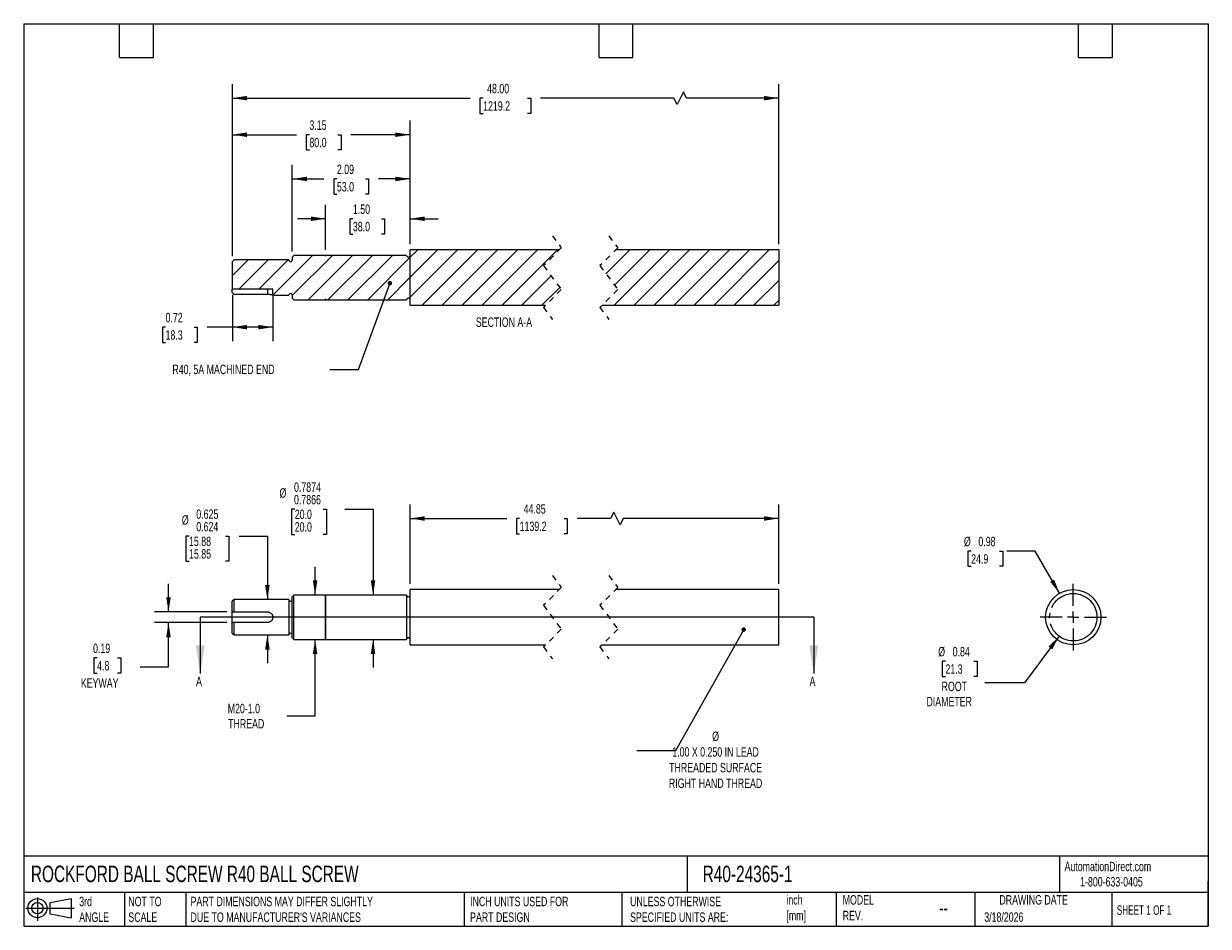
# Model space of a CAD drawing. Header units: inches. Extents: x 0.5 to 21.5, y 0.5 to 16.5.
import ezdxf

# ---------------------------------------------------------------- set-up
doc = ezdxf.new("R2010")
doc.units = ezdxf.units.IN
doc.header["$LTSCALE"] = 2
doc.header["$MEASUREMENT"] = 0
for name, pattern in [('SLD-Center', [0.75, 0.6, -0.05, 0.05, -0.05]), ('SLD-Dashed', [0.075, 0.05, -0.025]), ('SLD-Solid', [0])]:
    doc.linetypes.add(name, pattern=pattern)
for name, color, linetype in [('CENTER', 40, 'SLD-Center'), ('HATCH', 6, 'SLD-Solid'), ('SLD-DEFPOINTS', 7, 'Continuous')]:
    doc.layers.add(name, color=color, linetype=linetype)
doc.layers.add('DIMENSIONS', color=140, linetype='SLD-Solid', lineweight=25)
doc.layers.add('TEXT', color=140, linetype='SLD-Solid', lineweight=25)
doc.styles.add('SLDTEXTSTYLE0', font='TXT', dxfattribs={"width": 0.7})
doc.styles.add('SLDTEXTSTYLE1', font='TXT', dxfattribs={"width": 0.65})
doc.dimstyles.new('SLDDIMSTYLE0', dxfattribs={"dimtxt": 0.169922, "dimasz": 0.26, "dimexe": 0, "dimexo": 0.0625, "dimgap": 0.04248, "dimtad": 0, "dimtih": 1, "dimtoh": 1, "dimrnd": 1e-09, "dimdsep": 46, "dimtxsty": 'SLDTEXTSTYLE0', "dimsah": 1, "dimcen": 0.09, "dimadec": 0, "dimazin": 2, "dimtfac": 1, "dimtmove": 0, "dimatfit": 0, "dimfxl": 0, "dimfrac": 2, "dimtolj": 1, "dimtzin": 12, "dimarcsym": 0})
doc.dimstyles.new('SLDDIMSTYLE1', dxfattribs={"dimtxt": 0.169922, "dimasz": 0.26, "dimexe": 0, "dimexo": 0.0625, "dimgap": 0.04248, "dimtad": 0, "dimtih": 1, "dimtoh": 1, "dimdec": 3, "dimrnd": 1e-09, "dimdsep": 46, "dimtxsty": 'SLDTEXTSTYLE0', "dimsah": 1, "dimcen": 0.09, "dimadec": 0, "dimazin": 2, "dimlim": 1, "dimtm": 0.001, "dimtfac": 1, "dimtdec": 3, "dimtmove": 0, "dimatfit": 0, "dimfxl": 0, "dimfrac": 2, "dimtolj": 1, "dimtzin": 12, "dimarcsym": 0})
doc.dimstyles.new('SLDDIMSTYLE10', dxfattribs={"dimtxt": 0.169922, "dimasz": 0.26, "dimexe": 0, "dimexo": 0.0625, "dimgap": 0.04248, "dimtad": 0, "dimtih": 1, "dimtoh": 1, "dimrnd": 1e-09, "dimzin": 4, "dimdsep": 46, "dimtxsty": 'SLDTEXTSTYLE0', "dimsah": 1, "dimcen": 0.09, "dimadec": 0, "dimazin": 1, "dimtfac": 1, "dimtofl": 0, "dimtmove": 0, "dimatfit": 3, "dimfxl": 0, "dimfrac": 2, "dimtolj": 1, "dimtzin": 12, "dimarcsym": 0})
doc.dimstyles.new('SLDDIMSTYLE2', dxfattribs={"dimtxt": 0.169922, "dimasz": 0.26, "dimexe": 0, "dimexo": 0.0625, "dimgap": 0.04248, "dimtad": 0, "dimtih": 1, "dimtoh": 1, "dimrnd": 1e-09, "dimzin": 12, "dimdsep": 46, "dimtxsty": 'SLDTEXTSTYLE0', "dimsah": 1, "dimcen": 0.09, "dimadec": 0, "dimazin": 3, "dimtfac": 1, "dimtmove": 0, "dimatfit": 0, "dimfxl": 0, "dimfrac": 2, "dimtolj": 1, "dimtzin": 12, "dimarcsym": 0})
doc.dimstyles.new('SLDDIMSTYLE3', dxfattribs={"dimtxt": 0.169922, "dimasz": 0.26, "dimexe": 0, "dimexo": 0.0625, "dimgap": 0.04248, "dimtad": 0, "dimtih": 1, "dimtoh": 1, "dimdec": 4, "dimrnd": 1e-09, "dimdsep": 46, "dimtxsty": 'SLDTEXTSTYLE0', "dimsah": 1, "dimcen": 0.09, "dimadec": 0, "dimazin": 2, "dimlim": 1, "dimtp": -0.0003, "dimtm": 0.0011, "dimtfac": 1, "dimtdec": 4, "dimtmove": 0, "dimatfit": 0, "dimfxl": 0, "dimfrac": 2, "dimtolj": 1, "dimtzin": 4, "dimarcsym": 0})
doc.dimstyles.new('SLDDIMSTYLE4', dxfattribs={"dimtxt": 0.169922, "dimasz": 0.26, "dimexe": 0, "dimexo": 0.0625, "dimgap": 0.04248, "dimtad": 0, "dimtih": 1, "dimtoh": 1, "dimrnd": 1e-09, "dimzin": 12, "dimdsep": 46, "dimtxsty": 'SLDTEXTSTYLE0', "dimsah": 1, "dimcen": 0.09, "dimadec": 0, "dimazin": 3, "dimtfac": 1, "dimtofl": 0, "dimtmove": 0, "dimatfit": 3, "dimfxl": 0, "dimfrac": 2, "dimtolj": 1, "dimtzin": 12, "dimarcsym": 0})
doc.dimstyles.new('SLDDIMSTYLE5', dxfattribs={"dimtxt": 0.18, "dimasz": 0.08, "dimexe": 0, "dimexo": 0.0625, "dimgap": 0, "dimtad": 0, "dimtih": 1, "dimtoh": 1, "dimdec": 0, "dimrnd": 1e-09, "dimzin": 0, "dimdsep": 46, "dimtxsty": 'Standard', "dimblk1": 'DOT', "dimblk2": 'DOT', "dimsah": 1, "dimcen": 0.09, "dimadec": 0, "dimazin": 0, "dimtfac": 0.08, "dimtdec": 0, "dimtofl": 0, "dimtmove": 0, "dimatfit": 3, "dimldrblk": 'DOT', "dimfxl": 0, "dimfrac": 2, "dimtolj": 1, "dimtzin": 0, "dimarcsym": 0})
doc.dimstyles.new('SLDDIMSTYLE6', dxfattribs={"dimtxt": 0.169922, "dimasz": 0.26, "dimexe": 0, "dimexo": 0.0625, "dimgap": 0.04248, "dimtad": 0, "dimtih": 1, "dimtoh": 1, "dimrnd": 1e-09, "dimdsep": 46, "dimtxsty": 'SLDTEXTSTYLE0', "dimsah": 1, "dimcen": 0, "dimadec": 0, "dimazin": 2, "dimtfac": 1, "dimtofl": 0, "dimtmove": 0, "dimatfit": 3, "dimfxl": 0, "dimfrac": 2, "dimtolj": 1, "dimtzin": 12, "dimarcsym": 0})
doc.dimstyles.new('SLDDIMSTYLE7', dxfattribs={"dimtxt": 0.169922, "dimasz": 0.26, "dimexe": 0, "dimexo": 0.0625, "dimgap": 0.04248, "dimtad": 0, "dimtih": 1, "dimtoh": 1, "dimrnd": 1e-09, "dimdsep": 46, "dimtxsty": 'SLDTEXTSTYLE0', "dimsah": 1, "dimcen": 0, "dimadec": 0, "dimazin": 2, "dimtfac": 1, "dimtofl": 0, "dimtmove": 0, "dimatfit": 3, "dimfxl": 0, "dimfrac": 2, "dimtolj": 1, "dimtzin": 12, "dimarcsym": 0})
doc.dimstyles.new('SLDDIMSTYLE8', dxfattribs={"dimtxt": 0.169922, "dimasz": 0.26, "dimexe": 0, "dimexo": 0.0625, "dimgap": 0.04248, "dimtad": 0, "dimtih": 1, "dimtoh": 1, "dimrnd": 1e-09, "dimdsep": 46, "dimtxsty": 'SLDTEXTSTYLE0', "dimsah": 1, "dimcen": 0.09, "dimadec": 0, "dimazin": 2, "dimtfac": 1, "dimtofl": 0, "dimtmove": 0, "dimatfit": 3, "dimfxl": 0, "dimfrac": 2, "dimtolj": 1, "dimtzin": 12, "dimarcsym": 0})
doc.dimstyles.new('SLDDIMSTYLE9', dxfattribs={"dimtxt": 0.169922, "dimasz": 0.26, "dimexe": 0, "dimexo": 0.0625, "dimgap": 0.04248, "dimtad": 0, "dimtih": 1, "dimtoh": 1, "dimrnd": 1e-09, "dimzin": 4, "dimdsep": 46, "dimtxsty": 'SLDTEXTSTYLE0', "dimsah": 1, "dimcen": 0.09, "dimadec": 0, "dimazin": 1, "dimtfac": 1, "dimtmove": 0, "dimatfit": 0, "dimfxl": 0, "dimfrac": 2, "dimtolj": 1, "dimtzin": 12, "dimarcsym": 0})

# ---------------------------------------------------------------- blocks, each defined once
blk = doc.blocks.new('Block11')
at = {"color": 7, "linetype": 'SLD-Solid', "lineweight": 18}
for p, q in [((0, 0.227), (0.856, 0.227)), ((0.204, 0.418), (0.204, 0)), ((0.431, 0.328), (0.801, 0.396)), ((0.431, 0.126), (0.431, 0.328)), ((0.801, 0.396), (0.801, 0.058)), ((0.431, 0.126), (0.801, 0.058))]:
    blk.add_line(p, q, dxfattribs=at)
for radius in [0.169, 0.101]:
    blk.add_circle((0.204, 0.227), radius, dxfattribs=at)
blk = doc.blocks.new('Block12')
at = {"layer": 'SLD-DEFPOINTS'}
blk.add_blockref('Block11', (0, 0), dxfattribs=at)
blk = doc.blocks.new('_D')
at = {"layer": 'DIMENSIONS'}
for p, q in [((3.067, 6.073), (3.067, 6.573)), ((4.099, 6.073), (2.817, 6.073)), ((4.099, 5.885), (2.817, 5.885)), ((3.067, 5.099), (3.067, 5.885)), ((1.801, 5.258), (1.744, 5.258)), ((1.744, 5.258), (1.744, 4.988)), ((2.165, 5.258), (2.222, 5.258)), ((2.222, 5.258), (2.222, 4.988)), ((2.567, 5.099), (3.067, 5.099)), ((1.744, 4.988), (1.801, 4.988)), ((2.222, 4.988), (2.165, 4.988))]:
    blk.add_line(p, q, dxfattribs=at)
for points in [[(3.067, 6.073), (3.107, 6.333), (3.027, 6.333)], [(3.067, 5.885), (3.027, 5.625), (3.107, 5.625)]]:
    blk.add_solid(points, dxfattribs=at)
at = {"layer": 'DIMENSIONS', "char_height": 0.1667, "attachment_point": 1, "style": 'SLDTEXTSTYLE0'}
for s, insert in [('0.19', (1.73, 5.511)), ('4.8', (1.801, 5.203)), ('KEYWAY', (1.513, 4.895))]:
    blk.add_mtext(s, dxfattribs=dict(at, insert=insert))
blk = doc.blocks.new('_D_1')
at = {"layer": 'DIMENSIONS'}
for p, q in [((3.431, 7.415), (3.374, 7.415)), ((3.374, 7.415), (3.374, 6.97)), ((4.078, 7.415), (4.135, 7.415)), ((4.135, 7.415), (4.135, 6.97)), ((4.32, 7.415), (4.82, 7.415)), ((4.82, 7.415), (4.82, 6.291)), ((3.374, 6.97), (3.431, 6.97)), ((4.135, 6.97), (4.078, 6.97)), ((4.82, 5.666), (4.82, 5.166))]:
    blk.add_line(p, q, dxfattribs=at)
for points in [[(4.82, 6.291), (4.86, 6.551), (4.78, 6.551)], [(4.82, 5.666), (4.78, 5.406), (4.86, 5.406)]]:
    blk.add_solid(points, dxfattribs=at)
at = {"layer": 'DIMENSIONS', "char_height": 0.1667, "attachment_point": 1, "style": 'SLDTEXTSTYLE0'}
for s, insert in [('%%c', (3.303, 7.787)), ('0.625', (3.56, 7.89)), ('0.624', (3.56, 7.668)), ('15.88', (3.431, 7.407)), ('15.85', (3.431, 7.185))]:
    blk.add_mtext(s, dxfattribs=dict(at, insert=insert))
blk = doc.blocks.new('_D_2')
at = {"layer": 'DIMENSIONS'}
for p, q in [((5.666, 6.372), (5.666, 6.872)), ((5.666, 4.229), (5.666, 5.586)), ((5.166, 4.229), (5.666, 4.229))]:
    blk.add_line(p, q, dxfattribs=at)
for points in [[(5.666, 6.372), (5.706, 6.632), (5.626, 6.632)], [(5.666, 5.586), (5.626, 5.326), (5.706, 5.326)]]:
    blk.add_solid(points, dxfattribs=at)
at = {"layer": 'DIMENSIONS', "char_height": 0.1667, "attachment_point": 1, "style": 'SLDTEXTSTYLE0'}
for s, insert in [('M20-1.0', (4.117, 4.444)), ('THREAD', (4.124, 4.174))]:
    blk.add_mtext(s, dxfattribs=dict(at, insert=insert))
blk = doc.blocks.new('_D_3')
at = {"layer": 'DIMENSIONS'}
for p, q in [((5.305, 7.893), (5.248, 7.893)), ((5.248, 7.893), (5.248, 7.448)), ((5.81, 7.893), (5.867, 7.893)), ((5.867, 7.893), (5.867, 7.448)), ((6.193, 7.893), (6.693, 7.893)), ((6.693, 7.893), (6.693, 6.373)), ((5.248, 7.448), (5.305, 7.448)), ((5.867, 7.448), (5.81, 7.448)), ((6.693, 5.585), (6.693, 5.085))]:
    blk.add_line(p, q, dxfattribs=at)
for points in [[(6.693, 6.373), (6.733, 6.633), (6.653, 6.633)], [(6.693, 5.585), (6.653, 5.325), (6.733, 5.325)]]:
    blk.add_solid(points, dxfattribs=at)
at = {"layer": 'DIMENSIONS', "char_height": 0.1667, "attachment_point": 1, "style": 'SLDTEXTSTYLE0'}
for s, insert in [('%%c', (5.035, 8.265)), ('0.7874', (5.292, 8.368)), ('0.7866', (5.292, 8.146)), ('20.0', (5.305, 7.885)), ('20.0', (5.305, 7.663))]:
    blk.add_mtext(s, dxfattribs=dict(at, insert=insert))
blk = doc.blocks.new('_D_4')
at = {"layer": 'DIMENSIONS'}
for p, q in [((7.349, 6.569), (7.349, 7.979)), ((10.96, 7.84), (10.904, 7.729)), ((11.071, 7.618), (10.96, 7.84)), ((13.884, 6.569), (13.884, 7.979)), ((7.349, 7.729), (9.062, 7.729)), ((9.292, 7.729), (9.235, 7.729)), ((9.235, 7.729), (9.235, 7.459)), ((10.08, 7.729), (10.137, 7.729)), ((10.137, 7.729), (10.137, 7.459)), ((10.904, 7.729), (10.31, 7.729)), ((11.127, 7.729), (11.071, 7.618)), ((13.884, 7.729), (11.127, 7.729)), ((9.235, 7.459), (9.292, 7.459)), ((10.137, 7.459), (10.08, 7.459))]:
    blk.add_line(p, q, dxfattribs=at)
for points in [[(7.349, 7.729), (7.609, 7.689), (7.609, 7.769)], [(13.884, 7.729), (13.624, 7.769), (13.624, 7.689)]]:
    blk.add_solid(points, dxfattribs=at)
at = {"layer": 'DIMENSIONS', "char_height": 0.1667, "attachment_point": 1, "style": 'SLDTEXTSTYLE0'}
for s, insert in [('44.85', (9.363, 7.982)), ('1139.2', (9.292, 7.673))]:
    blk.add_mtext(s, dxfattribs=dict(at, insert=insert))
blk = doc.blocks.new('_Dot')
at = {"color": 0, "linetype": 'ByBlock', "lineweight": -2}
blk.add_line((-0.5, 0), (-1, 0), dxfattribs=at)
at = {"color": 0, "linetype": 'ByBlock', "const_width": 0.5}
blk.add_lwpolyline([(-0.25, 0, 1), (0.25, 0, 1)], format="xyb", close=True, dxfattribs=at)
blk = doc.blocks.new('_D_5')
at = {"layer": 'DIMENSIONS'}
for p, q in [((18.856, 5.642), (18.243, 4.817)), ((16.84, 5.199), (16.783, 5.199)), ((16.783, 5.199), (16.783, 4.929)), ((17.345, 5.199), (17.402, 5.199)), ((17.402, 5.199), (17.402, 4.929)), ((16.783, 4.929), (16.84, 4.929)), ((17.402, 4.929), (17.345, 4.929)), ((18.243, 4.817), (17.538, 4.817))]:
    blk.add_line(p, q, dxfattribs=at)
blk.add_solid([(18.856, 5.642), (18.669, 5.457), (18.733, 5.409)], dxfattribs=at)
at = {"layer": 'DIMENSIONS', "char_height": 0.1667, "attachment_point": 1, "style": 'SLDTEXTSTYLE0'}
for s, insert in [('%%c', (16.712, 5.452)), ('0.84', (16.968, 5.452)), ('21.3', (16.84, 5.144)), ('ROOT', (16.772, 4.836)), ('DIAMETER', (16.504, 4.566))]:
    blk.add_mtext(s, dxfattribs=dict(at, insert=insert))
blk = doc.blocks.new('_D_6')
at = {"layer": 'DIMENSIONS'}
for p, q in [((17.296, 7.152), (17.239, 7.152)), ((17.239, 7.152), (17.239, 6.882)), ((17.801, 7.152), (17.858, 7.152)), ((17.858, 7.152), (17.858, 6.882)), ((18.429, 7.152), (17.929, 7.152)), ((18.862, 6.403), (18.429, 7.152)), ((17.239, 6.882), (17.296, 6.882)), ((17.858, 6.882), (17.801, 6.882))]:
    blk.add_line(p, q, dxfattribs=at)
blk.add_solid([(18.862, 6.403), (18.766, 6.648), (18.697, 6.608)], dxfattribs=at)
at = {"layer": 'DIMENSIONS', "char_height": 0.1667, "attachment_point": 1, "style": 'SLDTEXTSTYLE0'}
for s, insert in [('%%c', (17.168, 7.405)), ('0.98', (17.424, 7.405)), ('24.9', (17.296, 7.096))]:
    blk.add_mtext(s, dxfattribs=dict(at, insert=insert))
blk = doc.blocks.new('SW_CENTERMARKSYMBOL_0')
at = {"layer": 'CENTER', "color": 0}
for p, q in [((0, 0.2), (0, 0.59)), ((-0.2, 0), (-0.59, 0)), ((0, 0), (-0.1, 0)), ((0, 0), (0, 0.1)), ((0, 0), (0, -0.1)), ((0, 0), (0.1, 0)), ((0.2, 0), (0.59, 0)), ((0, -0.2), (0, -0.59))]:
    blk.add_line(p, q, dxfattribs=at)
blk = doc.blocks.new('_D_7')
at = {"layer": 'DIMENSIONS'}
for p, q in [((4.199, 11.694), (4.199, 10.871)), ((4.917, 11.694), (4.917, 10.871)), ((3.015, 11.121), (2.958, 11.121)), ((2.958, 11.121), (2.958, 10.851)), ((3.52, 11.121), (3.577, 11.121)), ((3.577, 11.121), (3.577, 10.851)), ((4.199, 11.121), (3.75, 11.121)), ((4.917, 11.121), (4.199, 11.121)), ((2.958, 10.851), (3.015, 10.851)), ((3.577, 10.851), (3.52, 10.851))]:
    blk.add_line(p, q, dxfattribs=at)
for points in [[(4.199, 11.121), (4.459, 11.081), (4.459, 11.161)], [(4.917, 11.121), (4.657, 11.161), (4.657, 11.081)]]:
    blk.add_solid(points, dxfattribs=at)
at = {"layer": 'DIMENSIONS', "char_height": 0.1667, "attachment_point": 1, "style": 'SLDTEXTSTYLE0'}
for s, insert in [('0.72', (3.015, 11.374)), ('18.3', (3.015, 11.065))]:
    blk.add_mtext(s, dxfattribs=dict(at, insert=insert))
blk = doc.blocks.new('_D_8')
at = {"layer": 'DIMENSIONS'}
for p, q in [((5.853, 12.493), (5.853, 13.292)), ((7.349, 12.589), (7.349, 13.292)), ((5.853, 13.042), (5.353, 13.042)), ((6.336, 13.042), (6.279, 13.042)), ((6.279, 13.042), (6.279, 12.772)), ((6.841, 13.042), (6.898, 13.042)), ((6.898, 13.042), (6.898, 12.772)), ((7.349, 13.042), (7.849, 13.042)), ((6.279, 12.772), (6.336, 12.772)), ((6.898, 12.772), (6.841, 12.772))]:
    blk.add_line(p, q, dxfattribs=at)
for points in [[(5.853, 13.042), (5.593, 13.082), (5.593, 13.002)], [(7.349, 13.042), (7.609, 13.002), (7.609, 13.082)]]:
    blk.add_solid(points, dxfattribs=at)
at = {"layer": 'DIMENSIONS', "char_height": 0.1667, "attachment_point": 1, "style": 'SLDTEXTSTYLE0'}
for s, insert in [('1.50', (6.336, 13.295)), ('38.0', (6.336, 12.987))]:
    blk.add_mtext(s, dxfattribs=dict(at, insert=insert))
blk = doc.blocks.new('_D_9')
at = {"layer": 'DIMENSIONS'}
for p, q in [((5.262, 12.462), (5.262, 13.998)), ((7.349, 12.589), (7.349, 13.998)), ((5.262, 13.748), (5.822, 13.748)), ((6.052, 13.748), (5.995, 13.748)), ((5.995, 13.748), (5.995, 13.478)), ((6.557, 13.748), (6.614, 13.748)), ((6.614, 13.748), (6.614, 13.478)), ((7.349, 13.748), (6.788, 13.748)), ((5.995, 13.478), (6.052, 13.478)), ((6.614, 13.478), (6.557, 13.478))]:
    blk.add_line(p, q, dxfattribs=at)
for points in [[(5.262, 13.748), (5.522, 13.708), (5.522, 13.788)], [(7.349, 13.748), (7.089, 13.788), (7.089, 13.708)]]:
    blk.add_solid(points, dxfattribs=at)
at = {"layer": 'DIMENSIONS', "char_height": 0.1667, "attachment_point": 1, "style": 'SLDTEXTSTYLE0'}
for s, insert in [('2.09', (6.052, 14.001)), ('53.0', (6.052, 13.693))]:
    blk.add_mtext(s, dxfattribs=dict(at, insert=insert))
blk = doc.blocks.new('_D_10')
at = {"layer": 'DIMENSIONS'}
for p, q in [((4.199, 12.381), (4.199, 14.782)), ((7.349, 12.589), (7.349, 14.782)), ((4.199, 14.532), (5.334, 14.532)), ((5.565, 14.532), (5.508, 14.532)), ((5.508, 14.532), (5.508, 14.262)), ((6.07, 14.532), (6.127, 14.532)), ((6.127, 14.532), (6.127, 14.262)), ((7.349, 14.532), (6.3, 14.532)), ((5.508, 14.262), (5.565, 14.262)), ((6.127, 14.262), (6.07, 14.262))]:
    blk.add_line(p, q, dxfattribs=at)
for points in [[(4.199, 14.532), (4.459, 14.492), (4.459, 14.572)], [(7.349, 14.532), (7.089, 14.572), (7.089, 14.492)]]:
    blk.add_solid(points, dxfattribs=at)
at = {"layer": 'DIMENSIONS', "char_height": 0.1667, "attachment_point": 1, "style": 'SLDTEXTSTYLE0'}
for s, insert in [('3.15', (5.565, 14.785)), ('80.0', (5.565, 14.477))]:
    blk.add_mtext(s, dxfattribs=dict(at, insert=insert))
blk = doc.blocks.new('_D_11')
at = {"layer": 'DIMENSIONS'}
for p, q in [((4.199, 12.381), (4.199, 15.43)), ((13.884, 12.589), (13.884, 15.43)), ((4.199, 15.18), (8.414, 15.18)), ((8.645, 15.18), (8.588, 15.18)), ((8.588, 15.18), (8.588, 14.91)), ((9.432, 15.18), (9.489, 15.18)), ((9.489, 15.18), (9.489, 14.91)), ((12.028, 15.18), (9.663, 15.18)), ((12.084, 15.069), (12.028, 15.18)), ((12.195, 15.291), (12.084, 15.069)), ((12.25, 15.18), (12.195, 15.291)), ((13.884, 15.18), (12.25, 15.18)), ((8.588, 14.91), (8.645, 14.91)), ((9.489, 14.91), (9.432, 14.91))]:
    blk.add_line(p, q, dxfattribs=at)
for points in [[(4.199, 15.18), (4.459, 15.14), (4.459, 15.22)], [(13.884, 15.18), (13.624, 15.22), (13.624, 15.14)]]:
    blk.add_solid(points, dxfattribs=at)
at = {"layer": 'DIMENSIONS', "char_height": 0.1667, "attachment_point": 1, "style": 'SLDTEXTSTYLE0'}
for s, insert in [('48.00', (8.715, 15.433)), ('1219.2', (8.645, 15.125))]:
    blk.add_mtext(s, dxfattribs=dict(at, insert=insert))
blk = doc.blocks.new('SW_HATCH_0')
at = {"layer": 'HATCH', "color": 0}
for p, q in [((-3.474, 0.285), (-3.337, 0.421)), ((-3.474, -0.069), (-2.984, 0.421)), ((-3.474, -0.422), (-2.63, 0.421)), ((-3.256, -0.559), (-2.276, 0.421)), ((-2.903, -0.559), (-1.923, 0.421)), ((-2.549, -0.559), (-1.569, 0.421)), ((-2.196, -0.559), (-1.216, 0.421)), ((-1.842, -0.559), (-0.862, 0.421)), ((0, 0), (0.421, 0.421)), ((0.148, -0.559), (1.128, 0.421)), ((0.15, -0.203), (0.775, 0.421)), ((0.502, -0.559), (1.482, 0.421)), ((0.855, -0.559), (1.835, 0.421)), ((1.209, -0.559), (2.189, 0.421)), ((1.562, -0.559), (2.542, 0.421)), ((1.916, -0.559), (2.896, 0.421)), ((-6.624, -0.037), (-6.343, 0.244)), ((-6.506, -0.273), (-5.989, 0.244)), ((-6.153, -0.273), (-5.636, 0.244)), ((-5.905, -0.379), (-5.202, 0.324)), ((-5.561, -0.388), (-4.847, 0.325)), ((-5.281, -0.462), (-4.494, 0.325)), ((-4.928, -0.463), (-4.14, 0.325)), ((-4.575, -0.463), (-3.787, 0.325)), ((-4.221, -0.463), (-3.474, 0.285)), ((2.27, -0.559), (3.062, 0.233)), ((-3.867, -0.463), (-3.474, -0.069)), ((-1.489, -0.559), (-0.97, -0.04)), ((2.623, -0.559), (3.062, -0.12)), ((-1.135, -0.559), (-0.82, -0.243)), ((-3.488, -0.437), (-3.474, -0.422)), ((2.977, -0.559), (3.062, -0.474))]:
    blk.add_line(p, q, dxfattribs=at)

msp = doc.modelspace()

# ---------------------------------------------------------------- linework, layer by layer
at = {"color": 7, "linetype": 'SLD-Dashed', "lineweight": 18}
for p, q in [((9.87317, 12.73873), (10.03065, 12.52621)), ((10.87317, 12.73873), (11.03065, 12.52621)), ((10.03065, 12.52621), (9.71569, 12.21125)), ((11.03065, 12.52621), (10.71569, 12.21125)), ((9.71569, 12.21125), (10.03065, 11.78621)), ((10.71569, 12.21125), (11.03065, 11.78621)), ((10.03065, 11.78621), (9.71569, 11.47125)), ((11.03065, 11.78621), (10.71569, 11.47125)), ((9.71569, 11.47125), (9.87317, 11.25873)), ((10.71569, 11.47125), (10.87317, 11.25873)), ((9.87317, 6.71878), (10.03065, 6.50626)), ((10.87317, 6.71878), (11.03065, 6.50626)), ((10.03065, 6.50626), (9.71569, 6.1913)), ((11.03065, 6.50626), (10.71569, 6.1913)), ((9.71569, 6.1913), (10.03065, 5.76626)), ((10.71569, 6.1913), (11.03065, 5.76626)), ((10.03065, 5.76626), (9.71569, 5.4513)), ((11.03065, 5.76626), (10.71569, 5.4513)), ((9.71569, 5.4513), (9.87317, 5.23878)), ((10.71569, 5.4513), (10.87317, 5.23878))]:
    msp.add_line(p, q, dxfattribs=at)
for p, q in [((5.29159, 12.39193), (5.26158, 12.36193)), ((5.85239, 12.39193), (5.29159, 12.39193)), ((5.85239, 12.37758), (5.85239, 12.39193)), ((5.85258, 12.39258), (5.85258, 12.37758)), ((7.28859, 12.39258), (5.85258, 12.39258)), ((9.99317, 12.48873), (7.34858, 12.48873)), ((7.34858, 11.50873), (7.34858, 12.48873)), ((7.34858, 11.60488), (7.34858, 12.39258)), ((13.88398, 12.48873), (10.99317, 12.48873)), ((13.88398, 12.48873), (13.88398, 11.50873)), ((4.22858, 12.31123), (4.19858, 12.28123)), ((4.19858, 12.28123), (4.19858, 11.79433)), ((5.20158, 12.31123), (4.22858, 12.31123)), ((5.26158, 12.36193), (5.26158, 12.31123)), ((4.91733, 11.79433), (4.19858, 11.79433)), ((4.19858, 11.73224), (4.19858, 11.79433)), ((4.82358, 11.79433), (4.82358, 11.70062)), ((4.91733, 11.68623), (4.91733, 11.79433)), ((4.82358, 11.70062), (4.22858, 11.70062)), ((4.91733, 11.68623), (5.20158, 11.68623)), ((5.26158, 11.68623), (5.26158, 11.63553)), ((5.26158, 11.63553), (5.29159, 11.60553)), ((5.29159, 11.60553), (5.85239, 11.60553)), ((5.85239, 11.60553), (5.85239, 11.61988)), ((5.85258, 11.61988), (5.85258, 11.60488)), ((5.85258, 11.60488), (7.28859, 11.60488)), ((7.34858, 11.50873), (9.75317, 11.50873)), ((10.75317, 11.50873), (13.88398, 11.50873)), ((5.29159, 6.37198), (5.26158, 6.34198)), ((5.26158, 5.97878), (5.26158, 6.34198)), ((5.85239, 6.37198), (5.29159, 6.37198)), ((5.29159, 5.58558), (5.29159, 6.37198)), ((5.85239, 6.37198), (5.85239, 5.58558)), ((7.28859, 6.37263), (5.85258, 6.37263)), ((5.85258, 5.58493), (5.85258, 6.37263)), ((7.28859, 6.37263), (7.28859, 5.58493)), ((9.99317, 6.46878), (7.34858, 6.46878)), ((7.34858, 5.48878), (7.34858, 6.46878)), ((13.88398, 6.46878), (10.99317, 6.46878)), ((13.88398, 5.97878), (13.88398, 6.46878)), ((4.22858, 6.29128), (4.19858, 6.26128)), ((4.19858, 6.07253), (4.19858, 6.26128)), ((5.20158, 6.29128), (4.22858, 6.29128)), ((4.22858, 6.07253), (4.22858, 6.29128)), ((5.20158, 6.29128), (5.20158, 5.66628)), ((4.19858, 6.07253), (4.22858, 6.07253)), ((4.19858, 5.88503), (4.19858, 6.07253)), ((4.19858, 5.69628), (4.19858, 5.88503)), ((4.22858, 5.88503), (4.19858, 5.88503)), ((4.22858, 6.07253), (4.82358, 6.07253)), ((4.22858, 5.66628), (4.22858, 5.88503)), ((4.82358, 5.88503), (4.22858, 5.88503)), ((5.26158, 5.61558), (5.26158, 5.97878)), ((13.88398, 5.48878), (13.88398, 5.97878)), ((4.19858, 5.69628), (4.22858, 5.66628)), ((4.22858, 5.66628), (5.20158, 5.66628)), ((5.26158, 5.61558), (5.29159, 5.58558)), ((5.29159, 5.58558), (5.85239, 5.58558)), ((5.85258, 5.58493), (7.28859, 5.58493)), ((7.34858, 5.48878), (9.75317, 5.48878)), ((10.75317, 5.48878), (13.88398, 5.48878))]:
    msp.add_line(p, q)
msp.add_circle((19.1065, 5.97878), 0.49)
for centre, start, end in [((7.31858, 12.39258), 179.99888, 0.00112), ((5.23158, 12.31123), 179.998915, 0.001085), ((5.23158, 11.68623), 359.998915, 180.001085), ((7.31858, 11.60488), 359.99888, 180.00112), ((7.31858, 6.37263), 179.99888, 0.00112), ((5.23158, 6.29128), 179.998915, 0.001085), ((5.23158, 5.66628), 359.998915, 180.001085), ((7.31858, 5.58493), 359.99888, 180.00112)]:
    msp.add_arc(centre, 0.03, start, end)
for points, knots in [([(4.22858, 11.70062), (4.22291, 11.70657), (4.21289, 11.71709), (4.20291, 11.72765), (4.19858, 11.73224)], [0, 0, 0, 0, 0.56592256, 1, 1, 1, 1]), ([(4.91733, 11.68623), (4.91675, 11.6864), (4.91442, 11.6871), (4.90539, 11.68968), (4.88683, 11.69433), (4.86391, 11.69821), (4.84166, 11.7003), (4.82967, 11.70051), (4.82358, 11.70062)], [0, 0, 0, 0, 0.01919586, 0.07657311, 0.29618032, 0.62194618, 0.80822634, 1, 1, 1, 1]), ([(4.82358, 6.07253), (4.82964, 6.0722), (4.84179, 6.07152), (4.86524, 6.06422), (4.89155, 6.04701), (4.90889, 6.02074), (4.91631, 5.99716), (4.91699, 5.98491), (4.91733, 5.97878)], [0, 0, 0, 0, 0.123708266, 0.247926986, 0.498474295, 0.749918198, 0.875012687, 1, 1, 1, 1]), ([(4.91733, 5.97878), (4.917, 5.97272), (4.91632, 5.96057), (4.90902, 5.93712), (4.89182, 5.91086), (4.86558, 5.89349), (4.84199, 5.88607), (4.8297, 5.88538), (4.82358, 5.88503)], [0, 0, 0, 0, 0.12372652, 0.24809207, 0.49825953, 0.74920459, 0.87502225, 1, 1, 1, 1])]:
    msp.add_open_spline(points, degree=3, knots=knots)
at = {"layer": 'CENTER', "linetype": 'SLD-Center'}
msp.add_circle((19.1065, 5.97878), 0.42, dxfattribs=at)
at = {"layer": 'TEXT'}
for p, q in [((0.5, 16.5), (21.5, 16.5)), ((0.5, 16.5), (0.5, 0.5)), ((2.2, 15.9), (2.2, 16.5)), ((2.8, 15.9), (2.8, 16.5)), ((10.7, 15.9), (10.7, 16.5)), ((11.3, 15.9), (11.3, 16.5)), ((19.2, 15.9), (19.2, 16.5)), ((19.8, 15.9), (19.8, 16.5)), ((21.5, 16.5), (21.5, 0.5)), ((2.2, 15.9), (2.8, 15.9)), ((10.7, 15.9), (11.3, 15.9)), ((19.2, 15.9), (19.8, 15.9)), ((14.50599, 5.97878), (3.63069, 5.97878)), ((21.5, 1.74221), (0.5, 1.74221)), ((12.26448, 1.74221), (12.26448, 1.1)), ((18.8642, 1.74221), (18.8642, 1.1)), ((21.5, 0.5), (21.5, 1.3)), ((21.5, 1.1), (0.5, 1.1)), ((2.28699, 1.1), (2.28699, 0.5)), ((3.37302, 1.1), (3.37302, 0.5)), ((8.30584, 1.1), (8.30584, 0.5)), ((11.10219, 1.1), (11.10219, 0.5)), ((14.90556, 1.1), (14.90556, 0.5)), ((17.35949, 1.1), (17.35949, 0.5)), ((19.79124, 1.1), (19.79124, 0.5)), ((0.5, 0.5), (21.5, 0.5))]:
    msp.add_line(p, q, dxfattribs=at)
at = {"layer": 'TEXT', "linetype": 'SLD-Solid'}
for p, q in [((3.63069, 5.97878), (3.63069, 4.97878)), ((14.50599, 5.97878), (14.50599, 4.97878))]:
    msp.add_line(p, q, dxfattribs=at)
at = {"layer": 'TEXT'}
for points in [[(3.63069, 4.97878), (3.71069, 5.47878), (3.55069, 5.47878)], [(14.50599, 4.97878), (14.58599, 5.47878), (14.42599, 5.47878)]]:
    msp.add_solid(points, dxfattribs=at)

# ---------------------------------------------------------------- block references
at = {"layer": 'CENTER'}
msp.add_blockref('SW_CENTERMARKSYMBOL_0', (19.1065, 5.97878), dxfattribs=at)
at = {"layer": 'HATCH'}
msp.add_blockref('SW_HATCH_0', (10.82215, 12.06759), dxfattribs=at)
at = {"layer": 'SLD-DEFPOINTS'}
msp.add_blockref('Block12', (0.53842, 0.59479), dxfattribs=at)

# ---------------------------------------------------------------- texts
at = {"layer": 'TEXT'}
for s, insert, char_height, attachment_point, style in [('SECTION A-A', (9.01401, 11.29224), 0.1666667, 2, 'SLDTEXTSTYLE0'), ('R40, 5A MACHINED END', (3.13578, 10.45528), 0.1666667, 1, 'SLDTEXTSTYLE0'), ('A', (3.55478, 4.92479), 0.16992, 1, 'SLDTEXTSTYLE0'), ('A', (14.43007, 4.92479), 0.16992, 1, 'SLDTEXTSTYLE0'), ('%%c^J1.00 X 0.250 IN LEAD^JTHREADED SURFACE^JRIGHT HAND THREAD', (12.76559, 3.95215), 0.1666667, 2, 'SLDTEXTSTYLE0'), ('ROCKFORD BALL SCREW R40 BALL SCREW', (0.62722, 1.57493), 0.2916667, 1, 'SLDTEXTSTYLE0'), ('R40-24365-1', (12.53604, 1.57493), 0.2916667, 1, 'SLDTEXTSTYLE0'), ('AutomationDirect.com', (18.95236, 1.64382), 0.1666667, 1, 'SLDTEXTSTYLE0'), ('1-800-633-0405', (19.22768, 1.37299), 0.1666667, 1, 'SLDTEXTSTYLE0'), ('inch^J[mm]', (14.02077, 1.05213), 0.166667, 1, 'SLDTEXTSTYLE0'), ('MODEL ^JREV.', (15.0184, 1.05228), 0.1666667, 1, 'SLDTEXTSTYLE0'), ('DRAWING DATE', (18.40357, 1.05228), 0.1666667, 2, 'SLDTEXTSTYLE0'), ('3rd^JANGLE', (1.48429, 1.02335), 0.166667, 1, 'SLDTEXTSTYLE0'), ('NOT TO^JSCALE', (2.35486, 1.02335), 0.1666667, 1, 'SLDTEXTSTYLE0'), ("PART DIMENSIONS MAY DIFFER SLIGHTLY ^JDUE TO MANUFACTURER'S VARIANCES", (3.45768, 1.02335), 0.1666667, 1, 'SLDTEXTSTYLE0'), ('INCH UNITS USED FOR ^JPART DESIGN', (8.41367, 1.02335), 0.1666667, 1, 'SLDTEXTSTYLE0'), ('UNLESS OTHERWISE ^JSPECIFIED UNITS ARE:', (11.24954, 1.02335), 0.1666667, 1, 'SLDTEXTSTYLE0'), ('SHEET 1 OF 1', (19.87727, 0.8702), 0.1666667, 1, 'SLDTEXTSTYLE1'), ('--', (16.72661, 0.95084), 0.25, 1, 'SLDTEXTSTYLE0'), ('3/18/2026', (17.52857, 0.7473), 0.166667, 1, 'SLDTEXTSTYLE0')]:
    msp.add_mtext(s, dxfattribs=dict(at, insert=insert, char_height=char_height, attachment_point=attachment_point, style=style))

# ---------------------------------------------------------------- dimensions: what is measured, and where the dimension line sits
at = {"layer": 'DIMENSIONS'}
for base, p1, p2, text, dimstyle, picture, middle in [((13.88398, 15.18019), (4.19858, 12.28123), (13.88398, 12.48873), '48.00', 'SLDDIMSTYLE10', '_D_11', (9.03852, 15.18019)), ((7.34858, 7.72862), (13.88398, 6.46878), (7.34858, 6.46878), '44.85', 'SLDDIMSTYLE4', '_D_4', (9.68628, 7.72862))]:
    dim = msp.add_linear_dim(base=base, p1=p1, p2=p2, text=text, dimstyle=dimstyle, dxfattribs=at)
    dim.commit()
    dim.dimension.update_dxf_attribs({"geometry": picture, "text_midpoint": middle, "dimtype": 160})
for base, p1, p2, dimstyle, picture, middle in [((4.19858, 14.53204), (7.34858, 12.48873), (4.19858, 12.28123), 'SLDDIMSTYLE4', '_D_10', (5.81719, 14.53204)), ((5.26158, 13.7485), (7.34858, 12.48873), (5.26158, 12.36193), 'SLDDIMSTYLE4', '_D_9', (6.3049, 13.7485)), ((5.85258, 13.04248), (7.34858, 12.48873), (5.85258, 12.39258), 'SLDDIMSTYLE9', '_D_8', (6.58863, 13.04248)), ((4.19858, 11.12064), (4.91733, 11.79433), (4.19858, 11.79433), 'SLDDIMSTYLE8', '_D_7', (3.26746, 11.12064))]:
    dim = msp.add_linear_dim(base=base, p1=p1, p2=p2, dimstyle=dimstyle, dxfattribs=at)
    dim.commit()
    dim.dimension.update_dxf_attribs({"geometry": picture, "text_midpoint": middle, "dimtype": 160})
for base, p1, p2, text, dimstyle, picture, middle in [((6.69346, 6.37263), (7.28858, 5.58493), (7.28858, 6.37263), '%%c<>', 'SLDDIMSTYLE3', '_D_3', (6.69346, 7.89277)), ((4.82026, 5.66628), (5.20158, 6.29128), (5.20158, 5.66628), '%%c<>', 'SLDDIMSTYLE1', '_D_1', (4.82026, 7.41487)), ((5.66626, 5.58558), (5.85238, 6.37198), (5.85238, 5.58558), 'M20-1.0\\PTHREAD', 'SLDDIMSTYLE2', '_D_2', (5.66626, 4.22894)), ((3.06668, 5.88503), (4.19858, 6.07253), (4.19858, 5.88503), '<>\\PKEYWAY', 'SLDDIMSTYLE0', '_D', (3.06668, 5.09918))]:
    dim = msp.add_linear_dim(base=base, p1=p1, p2=p2, angle=90, text=text, dimstyle=dimstyle, dxfattribs=at)
    dim.commit()
    dim.dimension.update_dxf_attribs({"geometry": picture, "text_midpoint": middle, "dimtype": 160})
dim = msp.add_diameter_dim_2p(p1=(19.3515, 5.55443), p2=(18.8615, 6.40313), dimstyle='SLDDIMSTYLE7', dxfattribs=at)
dim.commit()
dim.dimension.update_dxf_attribs({"geometry": '_D_6', "text_midpoint": (17.54859, 7.15167), "dimtype": 163})
dim = msp.add_diameter_dim_2p(p1=(19.35701, 6.31589), p2=(18.85599, 5.64167), text='<>\\PROOT\\PDIAMETER', dimstyle='SLDDIMSTYLE6', dxfattribs=at)
dim.commit()
dim.dimension.update_dxf_attribs({"geometry": '_D_5', "text_midpoint": (17.09252, 4.9052), "dimtype": 163})

# ---------------------------------------------------------------- leaders
at = {"layer": 'TEXT'}
for points in [[(6.9916, 11.90004), (6.42772, 10.36668), (5.92772, 10.36668)], [(13.26443, 5.75974), (12.05289, 3.61086), (11.37122, 3.61086)]]:
    msp.add_leader(points, dimstyle='SLDDIMSTYLE5', dxfattribs=at)

doc.saveas('drawing.dxf')
